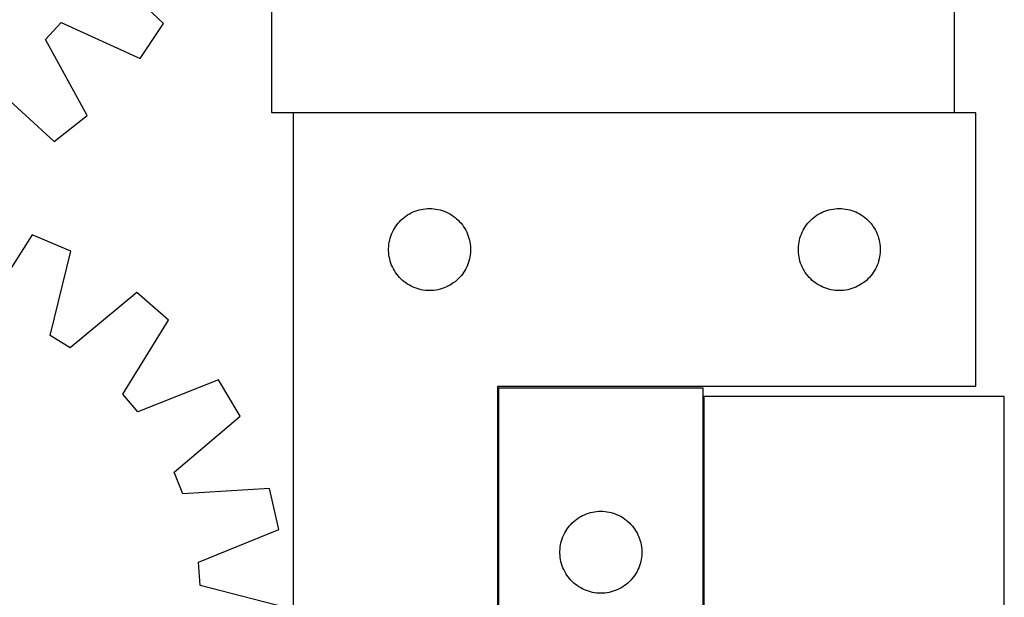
# Model space of a CAD drawing. Header units: millimetres. Extents: x 7 to 1491, y 7 to 2993.
# Tile 9 of 11: x 1131 to 1491, y 2335 to 2547. Entities that reach past the tile are written whole.
import ezdxf

# ---------------------------------------------------------------- set-up
doc = ezdxf.new("R2010")
doc.units = ezdxf.units.MM
doc.layers.add('COMMON', color=5, linetype='CONTINUOUS', true_color=0x0000ff)
doc.layers.add('CUT', color=7, linetype='CONTINUOUS', true_color=0x000000)

msp = doc.modelspace()

# ---------------------------------------------------------------- linework, layer by layer
at = {"layer": 'COMMON'}
for p, q in [((1231.087999, 2512.61808), (1473.201895, 2512.61808)), ((1306.187999, 2411.768374), (1306.187999, 2212.51808)), ((1381.388, 2408.794492), (1381.388, 2228.794492))]:
    msp.add_line(p, q, dxfattribs=at)
at = {"layer": 'CUT'}
for p, q in [((1473.201895, 2512.718081), (1473.201895, 2812.718081)), ((1223.201895, 2612.718081), (1223.201895, 2512.718081)), ((1183.733476, 2545.200371), (1160.574879, 2566.940982)), ((1140.432775, 2539.34456), (1146.266768, 2545.628181)), ((1146.266768, 2545.628181), (1175.157556, 2532.426017)), ((1175.157556, 2532.426017), (1183.733476, 2545.200371)), ((1155.739692, 2511.511611), (1140.432775, 2539.34456)), ((1120.238935, 2523.496332), (1143.636014, 2502.012583)), ((1223.201895, 2512.718081), (1473.201895, 2512.718081)), ((1231.087999, 2512.51808), (1231.087999, 2212.51808)), ((1481.087999, 2512.51808), (1231.087999, 2512.51808)), ((1481.087999, 2412.51808), (1481.087999, 2512.51808)), ((1143.636014, 2502.012583), (1155.739692, 2511.511611)), ((1275.08119, 2476.262833), (1275.796717, 2476.553832)), ((1275.796717, 2476.553832), (1276.526276, 2476.80761)), ((1276.526276, 2476.80761), (1277.267932, 2477.023495)), ((1277.267932, 2477.023495), (1278.019718, 2477.200915)), ((1278.019718, 2477.200915), (1278.77964, 2477.339398)), ((1278.77964, 2477.339398), (1279.545684, 2477.438578)), ((1279.545684, 2477.438578), (1280.315817, 2477.498191)), ((1280.315817, 2477.498191), (1281.087999, 2477.51808)), ((1281.087999, 2477.51808), (1281.86018, 2477.498191)), ((1281.86018, 2477.498191), (1282.630314, 2477.438578)), ((1282.630314, 2477.438578), (1283.396357, 2477.339398)), ((1283.396357, 2477.339398), (1284.15628, 2477.200915)), ((1284.15628, 2477.200915), (1284.908065, 2477.023495)), ((1284.908065, 2477.023495), (1285.649721, 2476.80761)), ((1285.649721, 2476.80761), (1286.37928, 2476.553832)), ((1286.37928, 2476.553832), (1287.094807, 2476.262833)), ((1425.08119, 2476.262833), (1425.796717, 2476.553832)), ((1425.796717, 2476.553832), (1426.526276, 2476.80761)), ((1426.526276, 2476.80761), (1427.267932, 2477.023495)), ((1427.267932, 2477.023495), (1428.019718, 2477.200915)), ((1428.019718, 2477.200915), (1428.77964, 2477.339398)), ((1428.77964, 2477.339398), (1429.545684, 2477.438578)), ((1429.545684, 2477.438578), (1430.315817, 2477.498191)), ((1430.315817, 2477.498191), (1431.087999, 2477.51808)), ((1431.087999, 2477.51808), (1431.86018, 2477.498191)), ((1431.86018, 2477.498191), (1432.630314, 2477.438578)), ((1432.630314, 2477.438578), (1433.396357, 2477.339398)), ((1433.396357, 2477.339398), (1434.15628, 2477.200915)), ((1434.15628, 2477.200915), (1434.908065, 2477.023495)), ((1434.908065, 2477.023495), (1435.649721, 2476.80761)), ((1435.649721, 2476.80761), (1436.37928, 2476.553832)), ((1436.37928, 2476.553832), (1437.094807, 2476.262833)), ((1270.079718, 2472.70718), (1270.618836, 2473.260362)), ((1270.618836, 2473.260362), (1271.185717, 2473.785059)), ((1271.185717, 2473.785059), (1271.778856, 2474.279877)), ((1271.778856, 2474.279877), (1272.396682, 2474.743505)), ((1272.396682, 2474.743505), (1273.037556, 2475.174713)), ((1273.037556, 2475.174713), (1273.699778, 2475.572358)), ((1273.699778, 2475.572358), (1274.381592, 2475.935386)), ((1274.381592, 2475.935386), (1275.08119, 2476.262833)), ((1287.094807, 2476.262833), (1287.794405, 2475.935386)), ((1287.794405, 2475.935386), (1288.47622, 2475.572358)), ((1288.47622, 2475.572358), (1289.138441, 2475.174713)), ((1289.138441, 2475.174713), (1289.779315, 2474.743505)), ((1289.779315, 2474.743505), (1290.397141, 2474.279877)), ((1290.397141, 2474.279877), (1290.99028, 2473.785059)), ((1290.99028, 2473.785059), (1291.557161, 2473.260362)), ((1291.557161, 2473.260362), (1292.096279, 2472.70718)), ((1420.079718, 2472.70718), (1420.618836, 2473.260362)), ((1420.618836, 2473.260362), (1421.185717, 2473.785059)), ((1421.185717, 2473.785059), (1421.778856, 2474.279877)), ((1421.778856, 2474.279877), (1422.396682, 2474.743505)), ((1422.396682, 2474.743505), (1423.037556, 2475.174713)), ((1423.037556, 2475.174713), (1423.699778, 2475.572358)), ((1423.699778, 2475.572358), (1424.381592, 2475.935386)), ((1424.381592, 2475.935386), (1425.08119, 2476.262833)), ((1437.094807, 2476.262833), (1437.794405, 2475.935386)), ((1437.794405, 2475.935386), (1438.47622, 2475.572358)), ((1438.47622, 2475.572358), (1439.138441, 2475.174713)), ((1439.138441, 2475.174713), (1439.779315, 2474.743505)), ((1439.779315, 2474.743505), (1440.397141, 2474.279877)), ((1440.397141, 2474.279877), (1440.99028, 2473.785059)), ((1440.99028, 2473.785059), (1441.557161, 2473.260362)), ((1441.557161, 2473.260362), (1442.096279, 2472.70718)), ((1267.502465, 2468.876795), (1267.847817, 2469.567731)), ((1267.847817, 2469.567731), (1268.228279, 2470.239972)), ((1268.228279, 2470.239972), (1268.642843, 2470.891735)), ((1268.642843, 2470.891735), (1269.09041, 2471.521294)), ((1269.09041, 2471.521294), (1269.569792, 2472.126977)), ((1269.569792, 2472.126977), (1270.079718, 2472.70718)), ((1292.096279, 2472.70718), (1292.606205, 2472.126977)), ((1292.606205, 2472.126977), (1293.085587, 2471.521294)), ((1293.085587, 2471.521294), (1293.533154, 2470.891735)), ((1293.533154, 2470.891735), (1293.947718, 2470.239972)), ((1293.947718, 2470.239972), (1294.328181, 2469.567731)), ((1294.328181, 2469.567731), (1294.673532, 2468.876795)), ((1417.502465, 2468.876795), (1417.847817, 2469.567731)), ((1417.847817, 2469.567731), (1418.228279, 2470.239972)), ((1418.228279, 2470.239972), (1418.642843, 2470.891735)), ((1418.642843, 2470.891735), (1419.09041, 2471.521294)), ((1419.09041, 2471.521294), (1419.569792, 2472.126977)), ((1419.569792, 2472.126977), (1420.079718, 2472.70718)), ((1442.096279, 2472.70718), (1442.606205, 2472.126977)), ((1442.606205, 2472.126977), (1443.085587, 2471.521294)), ((1443.085587, 2471.521294), (1443.533154, 2470.891735)), ((1443.533154, 2470.891735), (1443.947718, 2470.239972)), ((1443.947718, 2470.239972), (1444.328181, 2469.567731)), ((1444.328181, 2469.567731), (1444.673532, 2468.876795)), ((1135.584046, 2467.955674), (1118.577803, 2441.127285)), ((1149.7413, 2461.930499), (1135.584046, 2467.955674)), ((1266.331029, 2465.207291), (1266.489033, 2465.963396)), ((1266.489033, 2465.963396), (1266.68575, 2466.710364)), ((1266.68575, 2466.710364), (1266.92066, 2467.446215)), ((1266.92066, 2467.446215), (1267.193139, 2468.168998)), ((1267.193139, 2468.168998), (1267.502465, 2468.876795)), ((1294.673532, 2468.876795), (1294.982858, 2468.168998)), ((1294.982858, 2468.168998), (1295.255337, 2467.446215)), ((1295.255337, 2467.446215), (1295.490247, 2466.710364)), ((1295.490247, 2466.710364), (1295.686964, 2465.963396)), ((1295.686964, 2465.963396), (1295.844968, 2465.207291)), ((1416.331029, 2465.207291), (1416.489033, 2465.963396)), ((1416.489033, 2465.963396), (1416.68575, 2466.710364)), ((1416.68575, 2466.710364), (1416.92066, 2467.446215)), ((1416.92066, 2467.446215), (1417.193139, 2468.168998)), ((1417.193139, 2468.168998), (1417.502465, 2468.876795)), ((1444.673532, 2468.876795), (1444.982858, 2468.168998)), ((1444.982858, 2468.168998), (1445.255337, 2467.446215)), ((1445.255337, 2467.446215), (1445.490247, 2466.710364)), ((1445.490247, 2466.710364), (1445.686964, 2465.963396)), ((1445.686964, 2465.963396), (1445.844968, 2465.207291)), ((1266.092972, 2462.904298), (1266.132736, 2463.675712)), ((1266.092972, 2462.131861), (1266.092972, 2462.904298)), ((1266.132736, 2461.360448), (1266.092972, 2462.131861)), ((1266.132736, 2463.675712), (1266.212158, 2464.444055)), ((1266.212158, 2464.444055), (1266.331029, 2465.207291)), ((1295.844968, 2465.207291), (1295.963839, 2464.444055)), ((1295.963839, 2464.444055), (1296.043261, 2463.675712)), ((1296.043261, 2463.675712), (1296.083026, 2462.904298)), ((1296.083026, 2462.131861), (1296.043261, 2461.360448)), ((1296.083026, 2462.904298), (1296.083026, 2462.131861)), ((1416.092972, 2462.904298), (1416.132736, 2463.675712)), ((1416.092972, 2462.131861), (1416.092972, 2462.904298)), ((1416.132736, 2461.360448), (1416.092972, 2462.131861)), ((1416.132736, 2463.675712), (1416.212158, 2464.444055)), ((1416.212158, 2464.444055), (1416.331029, 2465.207291)), ((1445.844968, 2465.207291), (1445.963839, 2464.444055)), ((1445.963839, 2464.444055), (1446.043261, 2463.675712)), ((1446.043261, 2463.675712), (1446.083026, 2462.904298)), ((1446.083026, 2462.131861), (1446.043261, 2461.360448)), ((1446.083026, 2462.904298), (1446.083026, 2462.131861)), ((1142.197839, 2431.074852), (1149.7413, 2461.930499)), ((1266.212158, 2460.592104), (1266.132736, 2461.360448)), ((1266.331029, 2459.828868), (1266.212158, 2460.592104)), ((1266.489033, 2459.072763), (1266.331029, 2459.828868)), ((1266.68575, 2458.325795), (1266.489033, 2459.072763)), ((1295.686964, 2459.072763), (1295.490247, 2458.325795)), ((1295.844968, 2459.828868), (1295.686964, 2459.072763)), ((1295.963839, 2460.592104), (1295.844968, 2459.828868)), ((1296.043261, 2461.360448), (1295.963839, 2460.592104)), ((1416.212158, 2460.592104), (1416.132736, 2461.360448)), ((1416.331029, 2459.828868), (1416.212158, 2460.592104)), ((1416.489033, 2459.072763), (1416.331029, 2459.828868)), ((1416.68575, 2458.325795), (1416.489033, 2459.072763)), ((1445.686964, 2459.072763), (1445.490247, 2458.325795)), ((1445.844968, 2459.828868), (1445.686964, 2459.072763)), ((1445.963839, 2460.592104), (1445.844968, 2459.828868)), ((1446.043261, 2461.360448), (1445.963839, 2460.592104)), ((1266.92066, 2457.589944), (1266.68575, 2458.325795)), ((1267.193139, 2456.867161), (1266.92066, 2457.589944)), ((1267.502465, 2456.159364), (1267.193139, 2456.867161)), ((1267.847817, 2455.468428), (1267.502465, 2456.159364)), ((1268.228279, 2454.796188), (1267.847817, 2455.468428)), ((1268.642843, 2454.144424), (1268.228279, 2454.796188)), ((1293.947718, 2454.796188), (1293.533154, 2454.144424)), ((1294.328181, 2455.468428), (1293.947718, 2454.796188)), ((1294.673532, 2456.159364), (1294.328181, 2455.468428)), ((1294.982858, 2456.867161), (1294.673532, 2456.159364)), ((1295.255337, 2457.589944), (1294.982858, 2456.867161)), ((1295.490247, 2458.325795), (1295.255337, 2457.589944)), ((1416.92066, 2457.589944), (1416.68575, 2458.325795)), ((1417.193139, 2456.867161), (1416.92066, 2457.589944)), ((1417.502465, 2456.159364), (1417.193139, 2456.867161)), ((1417.847817, 2455.468428), (1417.502465, 2456.159364)), ((1418.228279, 2454.796188), (1417.847817, 2455.468428)), ((1418.642843, 2454.144424), (1418.228279, 2454.796188)), ((1443.947718, 2454.796188), (1443.533154, 2454.144424)), ((1444.328181, 2455.468428), (1443.947718, 2454.796188)), ((1444.673532, 2456.159364), (1444.328181, 2455.468428)), ((1444.982858, 2456.867161), (1444.673532, 2456.159364)), ((1445.255337, 2457.589944), (1444.982858, 2456.867161)), ((1445.490247, 2458.325795), (1445.255337, 2457.589944)), ((1269.09041, 2453.514865), (1268.642843, 2454.144424)), ((1269.569792, 2452.909182), (1269.09041, 2453.514865)), ((1270.079718, 2452.32898), (1269.569792, 2452.909182)), ((1270.618836, 2451.775797), (1270.079718, 2452.32898)), ((1271.185717, 2451.251101), (1270.618836, 2451.775797)), ((1271.778856, 2450.756283), (1271.185717, 2451.251101)), ((1290.99028, 2451.251101), (1290.397141, 2450.756283)), ((1291.557161, 2451.775797), (1290.99028, 2451.251101)), ((1292.096279, 2452.32898), (1291.557161, 2451.775797)), ((1292.606205, 2452.909182), (1292.096279, 2452.32898)), ((1293.085587, 2453.514865), (1292.606205, 2452.909182)), ((1293.533154, 2454.144424), (1293.085587, 2453.514865)), ((1419.09041, 2453.514865), (1418.642843, 2454.144424)), ((1419.569792, 2452.909182), (1419.09041, 2453.514865)), ((1420.079718, 2452.32898), (1419.569792, 2452.909182)), ((1420.618836, 2451.775797), (1420.079718, 2452.32898)), ((1421.185717, 2451.251101), (1420.618836, 2451.775797)), ((1421.778856, 2450.756283), (1421.185717, 2451.251101)), ((1440.99028, 2451.251101), (1440.397141, 2450.756283)), ((1441.557161, 2451.775797), (1440.99028, 2451.251101)), ((1442.096279, 2452.32898), (1441.557161, 2451.775797)), ((1442.606205, 2452.909182), (1442.096279, 2452.32898)), ((1443.085587, 2453.514865), (1442.606205, 2452.909182)), ((1443.533154, 2454.144424), (1443.085587, 2453.514865)), ((1272.396682, 2450.292655), (1271.778856, 2450.756283)), ((1273.037556, 2449.861446), (1272.396682, 2450.292655)), ((1273.699778, 2449.463801), (1273.037556, 2449.861446)), ((1274.381592, 2449.100773), (1273.699778, 2449.463801)), ((1275.08119, 2448.773326), (1274.381592, 2449.100773)), ((1275.796717, 2448.482327), (1275.08119, 2448.773326)), ((1276.526276, 2448.228549), (1275.796717, 2448.482327)), ((1277.267932, 2448.012664), (1276.526276, 2448.228549)), ((1278.019718, 2447.835244), (1277.267932, 2448.012664)), ((1278.77964, 2447.696761), (1278.019718, 2447.835244)), ((1279.545684, 2447.597581), (1278.77964, 2447.696761)), ((1280.315817, 2447.537968), (1279.545684, 2447.597581)), ((1281.087999, 2447.51808), (1280.315817, 2447.537968)), ((1281.86018, 2447.537968), (1281.087999, 2447.51808)), ((1282.630314, 2447.597581), (1281.86018, 2447.537968)), ((1283.396357, 2447.696761), (1282.630314, 2447.597581)), ((1284.15628, 2447.835244), (1283.396357, 2447.696761)), ((1284.908065, 2448.012664), (1284.15628, 2447.835244)), ((1285.649721, 2448.228549), (1284.908065, 2448.012664)), ((1286.37928, 2448.482327), (1285.649721, 2448.228549)), ((1287.094807, 2448.773326), (1286.37928, 2448.482327)), ((1287.794405, 2449.100773), (1287.094807, 2448.773326)), ((1288.47622, 2449.463801), (1287.794405, 2449.100773)), ((1289.138441, 2449.861446), (1288.47622, 2449.463801)), ((1289.779315, 2450.292655), (1289.138441, 2449.861446)), ((1290.397141, 2450.756283), (1289.779315, 2450.292655)), ((1422.396682, 2450.292655), (1421.778856, 2450.756283)), ((1423.037556, 2449.861446), (1422.396682, 2450.292655)), ((1423.699778, 2449.463801), (1423.037556, 2449.861446)), ((1424.381592, 2449.100773), (1423.699778, 2449.463801)), ((1425.08119, 2448.773326), (1424.381592, 2449.100773)), ((1425.796717, 2448.482327), (1425.08119, 2448.773326)), ((1426.526276, 2448.228549), (1425.796717, 2448.482327)), ((1427.267932, 2448.012664), (1426.526276, 2448.228549)), ((1428.019718, 2447.835244), (1427.267932, 2448.012664)), ((1428.77964, 2447.696761), (1428.019718, 2447.835244)), ((1429.545684, 2447.597581), (1428.77964, 2447.696761)), ((1430.315817, 2447.537968), (1429.545684, 2447.597581)), ((1431.087999, 2447.51808), (1430.315817, 2447.537968)), ((1431.86018, 2447.537968), (1431.087999, 2447.51808)), ((1432.630314, 2447.597581), (1431.86018, 2447.537968)), ((1433.396357, 2447.696761), (1432.630314, 2447.597581)), ((1434.15628, 2447.835244), (1433.396357, 2447.696761)), ((1434.908065, 2448.012664), (1434.15628, 2447.835244)), ((1435.649721, 2448.228549), (1434.908065, 2448.012664)), ((1436.37928, 2448.482327), (1435.649721, 2448.228549)), ((1437.094807, 2448.773326), (1436.37928, 2448.482327)), ((1437.794405, 2449.100773), (1437.094807, 2448.773326)), ((1438.47622, 2449.463801), (1437.794405, 2449.100773)), ((1439.138441, 2449.861446), (1438.47622, 2449.463801)), ((1439.779315, 2450.292655), (1439.138441, 2449.861446)), ((1440.397141, 2450.756283), (1439.779315, 2450.292655)), ((1173.92933, 2446.784377), (1149.465003, 2426.524281)), ((1185.531796, 2436.679263), (1173.92933, 2446.784377)), ((1168.82262, 2409.664857), (1185.531796, 2436.679263)), ((1149.465003, 2426.524281), (1142.197839, 2431.074852)), ((1203.855571, 2414.799932), (1174.3279, 2403.091329)), ((1211.76752, 2401.604039), (1203.855571, 2414.799932)), ((1306.087999, 2212.51808), (1306.087999, 2412.51808)), ((1306.087999, 2412.51808), (1481.087999, 2412.51808)), ((1381.288, 2411.768374), (1306.288, 2411.768374)), ((1306.288, 2411.768374), (1306.288, 2211.768374)), ((1381.288, 2111.768374), (1381.288, 2411.768374)), ((1174.3279, 2403.091329), (1168.82262, 2409.664857)), ((1381.488001, 2408.794492), (1381.488001, 2228.794492)), ((1491.488001, 2408.794492), (1381.488001, 2408.794492)), ((1491.488001, 2228.794492), (1491.488001, 2408.794492)), ((1187.528238, 2381.075231), (1211.76752, 2401.604039)), ((1190.732739, 2373.12221), (1187.528238, 2381.075231)), ((1222.43338, 2375.133201), (1190.732739, 2373.12221)), ((1225.880337, 2360.138234), (1222.43338, 2375.133201)), ((1335.737557, 2364.425007), (1336.399779, 2364.822652)), ((1336.399779, 2364.822652), (1337.081593, 2365.18568)), ((1337.081593, 2365.18568), (1337.781191, 2365.513127)), ((1337.781191, 2365.513127), (1338.496718, 2365.804126)), ((1338.496718, 2365.804126), (1339.226277, 2366.057904)), ((1339.226277, 2366.057904), (1339.967933, 2366.273789)), ((1339.967933, 2366.273789), (1340.719719, 2366.451209)), ((1340.719719, 2366.451209), (1341.479641, 2366.589692)), ((1341.479641, 2366.589692), (1342.245685, 2366.688872)), ((1342.245685, 2366.688872), (1343.015818, 2366.748485)), ((1343.015818, 2366.748485), (1343.788, 2366.768374)), ((1343.788, 2366.768374), (1344.560181, 2366.748485)), ((1344.560181, 2366.748485), (1345.330315, 2366.688872)), ((1345.330315, 2366.688872), (1346.096358, 2366.589692)), ((1346.096358, 2366.589692), (1346.856281, 2366.451209)), ((1346.856281, 2366.451209), (1347.608066, 2366.273789)), ((1347.608066, 2366.273789), (1348.349722, 2366.057904)), ((1348.349722, 2366.057904), (1349.079281, 2365.804126)), ((1349.079281, 2365.804126), (1349.794808, 2365.513127)), ((1349.794808, 2365.513127), (1350.494406, 2365.18568)), ((1350.494406, 2365.18568), (1351.176221, 2364.822652)), ((1351.176221, 2364.822652), (1351.838442, 2364.425007)), ((1331.790411, 2360.771588), (1332.269793, 2361.377271)), ((1332.269793, 2361.377271), (1332.779719, 2361.957474)), ((1332.779719, 2361.957474), (1333.318837, 2362.510656)), ((1333.318837, 2362.510656), (1333.885718, 2363.035353)), ((1333.885718, 2363.035353), (1334.478857, 2363.530171)), ((1334.478857, 2363.530171), (1335.096683, 2363.993799)), ((1335.096683, 2363.993799), (1335.737557, 2364.425007)), ((1351.838442, 2364.425007), (1352.479316, 2363.993799)), ((1352.479316, 2363.993799), (1353.097142, 2363.530171)), ((1353.097142, 2363.530171), (1353.690281, 2363.035353)), ((1353.690281, 2363.035353), (1354.257162, 2362.510656)), ((1354.257162, 2362.510656), (1354.79628, 2361.957474)), ((1354.79628, 2361.957474), (1355.306206, 2361.377271)), ((1355.306206, 2361.377271), (1355.785588, 2360.771588)), ((1196.483659, 2348.104528), (1225.880337, 2360.138234)), ((1329.620661, 2356.696509), (1329.89314, 2357.419292)), ((1329.89314, 2357.419292), (1330.202466, 2358.127089)), ((1330.202466, 2358.127089), (1330.547818, 2358.818025)), ((1330.547818, 2358.818025), (1330.92828, 2359.490266)), ((1330.92828, 2359.490266), (1331.342844, 2360.142029)), ((1331.342844, 2360.142029), (1331.790411, 2360.771588)), ((1355.785588, 2360.771588), (1356.233155, 2360.142029)), ((1356.233155, 2360.142029), (1356.647719, 2359.490266)), ((1356.647719, 2359.490266), (1357.028182, 2358.818025)), ((1357.028182, 2358.818025), (1357.373533, 2358.127089)), ((1357.373533, 2358.127089), (1357.682859, 2357.419292)), ((1357.682859, 2357.419292), (1357.955338, 2356.696509)), ((1328.912159, 2353.694349), (1329.03103, 2354.457585)), ((1329.03103, 2354.457585), (1329.189034, 2355.21369)), ((1329.189034, 2355.21369), (1329.385751, 2355.960658)), ((1329.385751, 2355.960658), (1329.620661, 2356.696509)), ((1357.955338, 2356.696509), (1358.190248, 2355.960658)), ((1358.190248, 2355.960658), (1358.386965, 2355.21369)), ((1358.386965, 2355.21369), (1358.544969, 2354.457585)), ((1358.544969, 2354.457585), (1358.66384, 2353.694349)), ((1328.792973, 2352.154592), (1328.832737, 2352.926006)), ((1328.792973, 2351.382155), (1328.792973, 2352.154592)), ((1328.832737, 2350.610742), (1328.792973, 2351.382155)), ((1328.832737, 2352.926006), (1328.912159, 2353.694349)), ((1328.912159, 2349.842398), (1328.832737, 2350.610742)), ((1358.66384, 2353.694349), (1358.743262, 2352.926006)), ((1358.743262, 2350.610742), (1358.66384, 2349.842398)), ((1358.743262, 2352.926006), (1358.783027, 2352.154592)), ((1358.783027, 2351.382155), (1358.743262, 2350.610742)), ((1358.783027, 2352.154592), (1358.783027, 2351.382155)), ((1197.073701, 2339.55051), (1196.483659, 2348.104528)), ((1329.03103, 2349.079162), (1328.912159, 2349.842398)), ((1329.189034, 2348.323057), (1329.03103, 2349.079162)), ((1329.385751, 2347.576089), (1329.189034, 2348.323057)), ((1329.620661, 2346.840238), (1329.385751, 2347.576089)), ((1329.89314, 2346.117455), (1329.620661, 2346.840238)), ((1357.955338, 2346.840238), (1357.682859, 2346.117455)), ((1358.190248, 2347.576089), (1357.955338, 2346.840238)), ((1358.386965, 2348.323057), (1358.190248, 2347.576089)), ((1358.544969, 2349.079162), (1358.386965, 2348.323057)), ((1358.66384, 2349.842398), (1358.544969, 2349.079162)), ((1330.202466, 2345.409658), (1329.89314, 2346.117455)), ((1330.547818, 2344.718722), (1330.202466, 2345.409658)), ((1330.92828, 2344.046482), (1330.547818, 2344.718722)), ((1331.342844, 2343.394718), (1330.92828, 2344.046482)), ((1331.790411, 2342.765159), (1331.342844, 2343.394718)), ((1356.233155, 2343.394718), (1355.785588, 2342.765159)), ((1356.647719, 2344.046482), (1356.233155, 2343.394718)), ((1357.028182, 2344.718722), (1356.647719, 2344.046482)), ((1357.373533, 2345.409658), (1357.028182, 2344.718722)), ((1357.682859, 2346.117455), (1357.373533, 2345.409658)), ((1227.844233, 2331.66704), (1197.073701, 2339.55051)), ((1332.269793, 2342.159476), (1331.790411, 2342.765159)), ((1332.779719, 2341.579273), (1332.269793, 2342.159476)), ((1333.318837, 2341.026091), (1332.779719, 2341.579273)), ((1333.885718, 2340.501395), (1333.318837, 2341.026091)), ((1334.478857, 2340.006576), (1333.885718, 2340.501395)), ((1335.096683, 2339.542949), (1334.478857, 2340.006576)), ((1335.737557, 2339.11174), (1335.096683, 2339.542949)), ((1352.479316, 2339.542949), (1351.838442, 2339.11174)), ((1353.097142, 2340.006576), (1352.479316, 2339.542949)), ((1353.690281, 2340.501395), (1353.097142, 2340.006576)), ((1354.257162, 2341.026091), (1353.690281, 2340.501395)), ((1354.79628, 2341.579273), (1354.257162, 2341.026091)), ((1355.306206, 2342.159476), (1354.79628, 2341.579273)), ((1355.785588, 2342.765159), (1355.306206, 2342.159476)), ((1336.399779, 2338.714095), (1335.737557, 2339.11174)), ((1337.081593, 2338.351067), (1336.399779, 2338.714095)), ((1337.781191, 2338.02362), (1337.081593, 2338.351067)), ((1338.496718, 2337.732621), (1337.781191, 2338.02362)), ((1339.226277, 2337.478843), (1338.496718, 2337.732621)), ((1339.967933, 2337.262958), (1339.226277, 2337.478843)), ((1340.719719, 2337.085538), (1339.967933, 2337.262958)), ((1341.479641, 2336.947055), (1340.719719, 2337.085538)), ((1342.245685, 2336.847875), (1341.479641, 2336.947055)), ((1343.015818, 2336.788262), (1342.245685, 2336.847875)), ((1343.788, 2336.768374), (1343.015818, 2336.788262)), ((1344.560181, 2336.788262), (1343.788, 2336.768374)), ((1345.330315, 2336.847875), (1344.560181, 2336.788262)), ((1346.096358, 2336.947055), (1345.330315, 2336.847875)), ((1346.856281, 2337.085538), (1346.096358, 2336.947055)), ((1347.608066, 2337.262958), (1346.856281, 2337.085538)), ((1348.349722, 2337.478843), (1347.608066, 2337.262958)), ((1349.079281, 2337.732621), (1348.349722, 2337.478843)), ((1349.794808, 2338.02362), (1349.079281, 2337.732621)), ((1350.494406, 2338.351067), (1349.794808, 2338.02362)), ((1351.176221, 2338.714095), (1350.494406, 2338.351067)), ((1351.838442, 2339.11174), (1351.176221, 2338.714095))]:
    msp.add_line(p, q, dxfattribs=at)

doc.saveas('drawing.dxf')
